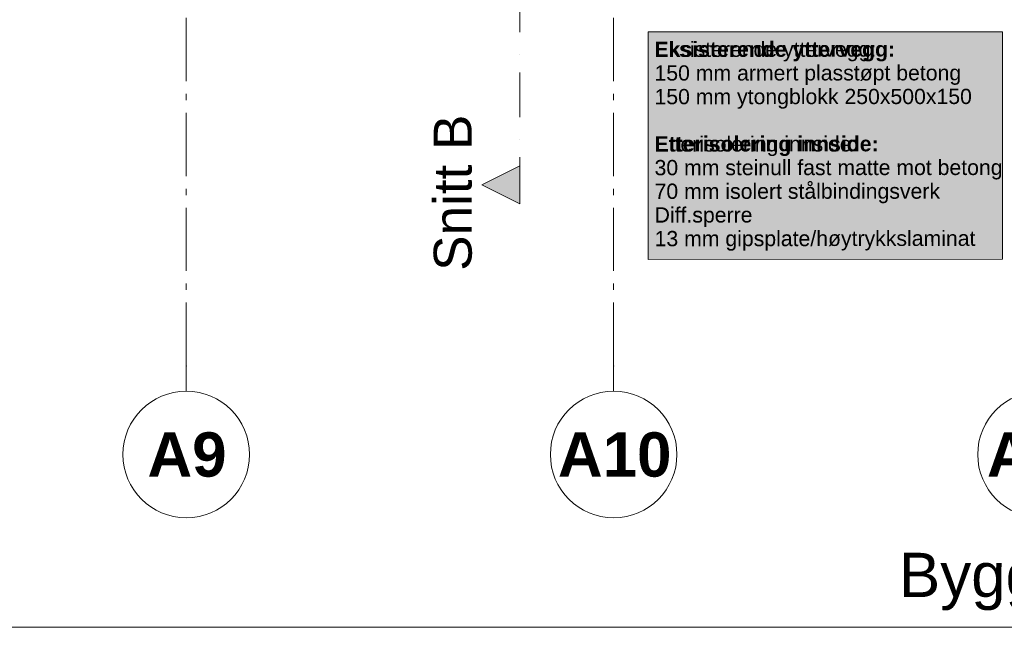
# Model space of a CAD drawing. Header units: millimetres. Extents: x -18529 to 56522, y -7462 to 46647.
# Tile 10 of 29: x 26584 to 34360, y -5505 to -704. Entities that reach past the tile are written whole.
import ezdxf

# ---------------------------------------------------------------- set-up
doc = ezdxf.new("R2010")
doc.units = ezdxf.units.MM
doc.header["$LTSCALE"] = 0.5
doc.header["$MEASUREMENT"] = 0
for name, pattern in [('Akselinje', [1500, 1000, -200, 100, -200]), ('PLINE', [0]), ('Prikk & stiplet', [1340.555525, 705.555534, -352.777767, 0, -282.222223])]:
    doc.linetypes.add(name, pattern=pattern)
for name, color, linetype in [('276- Sittebenker_ stolrader_ bord(Nye konstruksjoner)', 7, 'Continuous'), ('822- Modullinjer bygning', 7, 'Continuous'), ('838- Annen tekst', 7, 'Continuous'), ('838- Annen tekst(Nye konstruksjoner)', 7, 'Continuous'), ('852- Snittmarkør innvendig', 7, 'Continuous')]:
    doc.layers.add(name, color=color, linetype=linetype)
doc.styles.add('GENERATED_STYLE_1', font='arial.ttf')
doc.styles.add('GENERATED_STYLE_2', font='arial.ttf')

msp = doc.modelspace()

# ---------------------------------------------------------------- hatches: boundary and pattern name
at = {"layer": '276- Sittebenker_ stolrader_ bord(Nye konstruksjoner)', "linetype": 'Continuous', "lineweight": 9, "true_color": 0xefefef}
for points in [[(31548.5, -2598.3), (34346.9, -2596.2), (34345.5, -799.1), (31547.1, -801.2)], [(31548.5, -2598.4), (34346.9, -2596.2), (34345.5, -799.1), (31547.1, -801.2)]]:
    msp.add_hatch(color=7, dxfattribs=at).paths.add_polyline_path(points)
at = {"layer": '852- Snittmarkør innvendig', "linetype": 'Continuous', "lineweight": 0}
msp.add_hatch(color=5, dxfattribs=at).paths.add_polyline_path([(30534, -2159.6), (30534, -1859.6), (30234, -2009.6)])

# ---------------------------------------------------------------- linework, layer by layer
at = {"layer": '276- Sittebenker_ stolrader_ bord(Nye konstruksjoner)', "color": 7, "linetype": 'Continuous', "lineweight": 5, "flags": 128}
msp.add_lwpolyline([(31548.5, -2598.3), (34346.9, -2596.2), (34345.5, -799.1), (31547.1, -801.2), (31548.5, -2598.3)], close=True, dxfattribs=at)
at = {"layer": '276- Sittebenker_ stolrader_ bord(Nye konstruksjoner)', "color": 7, "linetype": 'Continuous', "lineweight": 9, "flags": 128}
msp.add_lwpolyline([(31548.5, -2598.4), (34346.9, -2596.2), (34345.5, -799.1), (31547.1, -801.2), (31548.5, -2598.4)], close=True, dxfattribs=at)
at = {"layer": '822- Modullinjer bygning', "color": 94, "linetype": 'Akselinje', "lineweight": 18}
for p, q in [((27900, -3439.6), (27900, 21085.4)), ((31275, -3439.6), (31275, 21085.4)), ((27900, -3439.6), (27900, -3639.6)), ((31275, -3439.6), (31275, -3639.6))]:
    msp.add_line(p, q, dxfattribs=at)
at = {"layer": '822- Modullinjer bygning', "color": 7, "linetype": 'PLINE', "lineweight": 18}
for centre in [(27900, -4139.6), (31275, -4139.6), (34650, -4139.6)]:
    msp.add_circle(centre, 500, dxfattribs=at)
at = {"layer": '822- Modullinjer bygning', "color": 94, "linetype": 'Akselinje', "lineweight": 18}
for p in [(27900, -3439.6), (27900, -3439.6), (31275, -3439.6), (31275, -3439.6)]:
    msp.add_point(p, dxfattribs=at)
at = {"layer": '838- Annen tekst', "color": 7, "linetype": 'PLINE', "lineweight": 9}
msp.add_line((20275, -5504.9), (47925, -5504.9), dxfattribs=at)
at = {"layer": '852- Snittmarkør innvendig', "color": 5, "linetype": 'Prikk & stiplet', "lineweight": 9}
msp.add_line((30534, 21671.5), (30534, -1859.6), dxfattribs=at)
at = {"layer": '852- Snittmarkør innvendig', "color": 5, "linetype": 'PLINE', "lineweight": 0, "flags": 128}
msp.add_lwpolyline([(30534, -2159.6), (30534, -1859.6), (30234, -2009.6)], close=True, dxfattribs=at)

# ---------------------------------------------------------------- texts
at = {"layer": '276- Sittebenker_ stolrader_ bord(Nye konstruksjoner)', "color": 7, "linetype": 'Continuous', "lineweight": 9, "insert": (31597.2, -878.6), "char_height": 120, "attachment_point": 1, "rotation": 0.0441}
for s, line_spacing_factor, style in [('\\A1;{\\pql;\\fArial|b1|i0|c0|p0;\\W1.000000;Eksisterende yttervegg:\\P\\pql;\\fArial|b0|i0|c0|p0;\\W1.000000;150 mm armert plasstøpt betong\\P\\pql;\\fArial|b0|i0|c0|p0;\\W1.000000;150 mm ytongblokk 250x500x150\\P\\pql;\\fArial|b0|i0|c0|p0;\\W1.000000;\\P\\pql;\\fArial|b1|i0|c0|p0;\\W1.000000;Etterisolering innside:\\P\\pql;\\fArial|b0|i0|c0|p0;\\W1.000000;30 mm steinull fast matte mot betong\\P\\pql;\\fArial|b0|i0|c0|p0;\\W1.000000;70 mm isolert stålbindingsverk\\P\\pql;\\fArial|b0|i0|c0|p0;\\W1.000000;Diff.sperre\\P\\pql;\\fArial|b0|i0|c0|p0;\\W1.000000;13 mm gipsplate/høytrykkslaminat}', 0.933935, 'GENERATED_STYLE_2'), ('\\A1;{\\pql;\\fArial|b0|i0|c0|p0;\\W1.000000;Eksisterende yttervegg:\\P\\pql;\\fArial|b0|i0|c0|p0;\\W1.000000;150 mm armert plasstøpt betong\\P\\pql;\\fArial|b0|i0|c0|p0;\\W1.000000;150 mm ytongblokk 250x500x150\\P\\pql;\\fArial|b0|i0|c0|p0;\\W1.000000;\\P\\pql;\\fArial|b0|i0|c0|p0;\\W1.000000;Etterisolering innside:\\P\\pql;\\fArial|b0|i0|c0|p0;\\W1.000000;30 mm steinull fast matte mot betong\\P\\pql;\\fArial|b0|i0|c0|p0;\\W1.000000;70 mm isolert stålbindingsverk\\P\\pql;\\fArial|b0|i0|c0|p0;\\W1.000000;Diff.sperre\\P\\pql;\\fArial|b0|i0|c0|p0;\\W1.000000;13 mm gipsplate}', 0.934768, 'GENERATED_STYLE_1')]:
    msp.add_mtext(s, dxfattribs=dict(at, line_spacing_factor=line_spacing_factor, style=style))
at = {"layer": '822- Modullinjer bygning', "color": 7, "lineweight": 18, "char_height": 350, "attachment_point": 1, "style": 'GENERATED_STYLE_2'}
for s, insert in [('\\A1;{\\pql;\\pt0;\\fArial|b1|i0|c0|p0;\\W1.000000;A9}', (27593.2, -3964.6)), ('\\A1;{\\pql;\\pt0;\\fArial|b1|i0|c0|p0;\\W1.000000;A10}', (30834.7, -3964.6)), ('\\A1;{\\pql;\\pt0;\\fArial|b1|i0|c0|p0;\\W1.000000;A11}', (34223, -3964.6))]:
    msp.add_mtext(s, dxfattribs=dict(at, insert=insert))
at = {"layer": '838- Annen tekst(Nye konstruksjoner)', "color": 7, "linetype": 'Continuous', "lineweight": 9, "insert": (33528.3, -5371.6), "char_height": 350, "attachment_point": 7, "style": 'GENERATED_STYLE_1'}
msp.add_mtext('\\A1;{\\pql;\\fArial|b0|i0|c0|p0;\\W1.000000;Bygg  J}', dxfattribs=at)
at = {"layer": '852- Snittmarkør innvendig', "color": 5, "lineweight": 0, "insert": (30158.1, -1454.3), "char_height": 300, "attachment_point": 9, "rotation": 90, "style": 'GENERATED_STYLE_1'}
msp.add_mtext('\\A1;{\\pqr;\\pt0;\\fArial|b0|i0|c0|p0;\\W1.000000;Snitt B}', dxfattribs=at)

doc.saveas('drawing.dxf')
